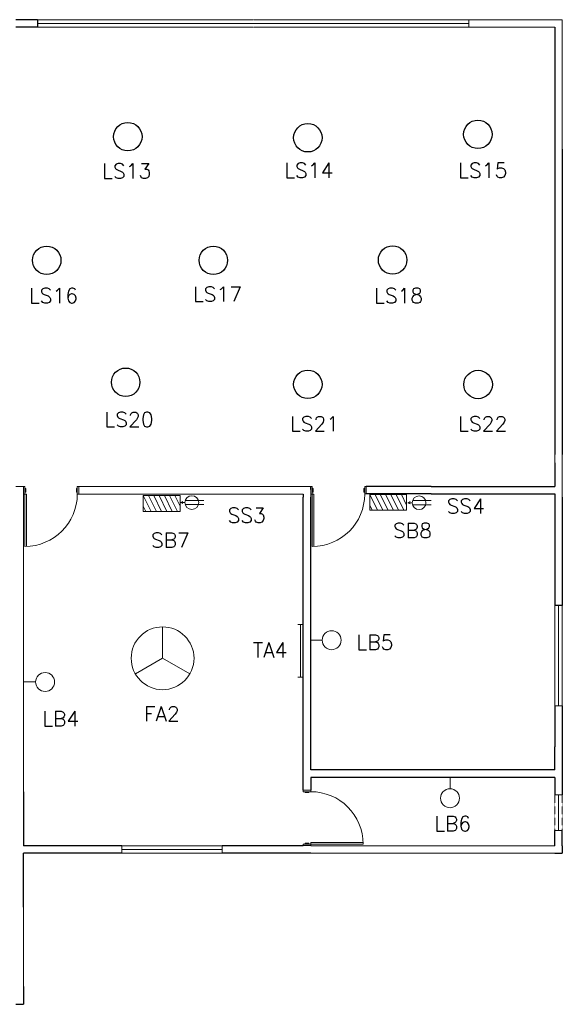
# Model space of a CAD drawing. Header units: millimetres. Extents: x 3577 to 14317, y 1312 to 8167.
# Tile 3 of 3: x 10674 to 14317, y 1313 to 7926. Entities that reach past the tile are written whole.
import ezdxf

# ---------------------------------------------------------------- set-up
doc = ezdxf.new("R2010")
doc.units = ezdxf.units.MM
doc.linetypes.add('DASHED2', pattern=[0.375, 0.25, -0.125])
doc.linetypes.add('DASHEDX2', pattern=[1.5, 1, -0.5])
doc.layers.add('Legend', color=6, linetype='Continuous')
doc.styles.add('style1', font='txt.shx', dxfattribs={"height": 41})

msp = doc.modelspace()

# ---------------------------------------------------------------- linework, layer by layer
for p, q in [((10794, 7925.8), (10648.3, 7925.8)), ((10794, 7875.6), (10648.3, 7875.6)), ((10794, 7925.8), (10794, 7875.6)), ((14266.5, 7875.6), (14266.5, 7155.6)), ((14266.5, 7155.6), (14266.5, 7056.5)), ((14266.5, 7056.5), (14266.5, 6332.8)), ((14316.7, 7056.5), (14316.7, 6332.8)), ((14266.5, 6332.8), (14266.5, 5006.1)), ((14316.7, 6332.8), (14316.7, 5006.1)), ((14266.5, 4950.4), (14266.5, 4790.4)), ((12628.2, 4769.9), (12628.2, 4790)), ((13336.8, 4790.4), (13000, 4790.6)), ((13387.1, 4790.4), (13336.8, 4790.4)), ((13437.3, 4790.4), (13387.1, 4790.4)), ((13437.3, 4790.4), (14266.5, 4790.4)), ((12577.3, 2750.7), (12578, 4719.7)), ((12578, 4739.8), (12578, 4719.7)), ((12627.6, 2887.1), (12628.2, 4719.7)), ((13336.8, 4740.1), (12999.9, 4740.3)), ((13387.1, 4740.1), (13336.8, 4740.1)), ((13437.3, 4740.1), (13387.1, 4740.1)), ((13437.3, 4740.1), (14266.5, 4740.1)), ((14266.5, 4740.1), (14266.5, 3990.1)), ((14316.7, 4719.7), (14316.7, 3990.1)), ((14316.7, 3990.1), (14266.5, 3990.1)), ((14266.5, 3316.7), (14266.5, 3042.6)), ((14316.7, 3316.7), (14316.7, 3042.6)), ((14266.5, 2887.1), (14266.5, 3042.6)), ((14316.7, 3042.6), (14316.7, 2720.5)), ((14266.5, 2887.1), (12627.6, 2887.1)), ((12627.6, 2836.8), (12627.5, 2750.7)), ((14266.5, 2836.8), (12627.6, 2836.8)), ((12627.6, 2836.8), (12627.6, 2836.8)), ((14266.5, 2836.8), (14266.5, 2720.5)), ((10698.5, 2739.7), (10698.5, 2377.9)), ((14266.5, 2377.9), (14266.5, 2479.3)), ((14316.7, 2377.9), (14316.7, 2479.3)), ((11360.2, 2377.9), (10698.5, 2377.9)), ((10698.5, 1965.8), (10698.5, 2327.6)), ((10718.3, 2327.6), (10698.5, 2327.6)), ((11360.2, 2327.6), (10718.3, 2327.6)), ((12039.7, 2377.9), (12033.6, 2377.9)), ((12578, 2327.6), (12033.6, 2327.6)), ((12578, 2377.9), (12039.7, 2377.9)), ((12578, 2377.9), (12577.3, 2378.8)), ((12578, 2377.9), (12578, 2377.9)), ((12628.2, 2327.6), (12578, 2327.6)), ((12628.2, 2377.9), (12627.5, 2378.8)), ((14266.5, 2327.6), (14316.6, 2327.6)), ((14316.7, 2377.9), (14316.6, 2327.6)), ((10698.5, 1433.1), (10698.5, 1362.8)), ((10698.5, 1362.8), (10698.5, 1312.5)), ((10648.3, 1312.5), (10698.5, 1312.5))]:
    msp.add_line(p, q)
at = {"linetype": 'DASHEDX2', "lineweight": 13}
for p, q in [((11276.4, 7925.8), (10794, 7925.8)), ((10794, 7875.6), (11276.4, 7875.6)), ((11758.9, 7925.8), (11276.4, 7925.8)), ((11276.4, 7875.6), (11758.9, 7875.6)), ((12241.3, 7925.8), (11758.9, 7925.8)), ((11758.9, 7875.6), (12241.3, 7875.6)), ((12723.7, 7925.8), (12241.3, 7925.8)), ((12241.3, 7875.6), (12723.7, 7875.6)), ((13206.1, 7925.8), (12723.7, 7925.8)), ((12723.7, 7875.6), (13206.1, 7875.6)), ((13688.6, 7925.8), (13206.1, 7925.8)), ((13206.1, 7875.6), (13688.6, 7875.6)), ((14266.5, 3990.1), (14266.5, 3316.7)), ((14316.7, 3990.1), (14316.7, 3316.7)), ((12033.6, 2377.9), (11360.2, 2377.9)), ((12033.6, 2327.6), (11360.2, 2327.6))]:
    msp.add_line(p, q, dxfattribs=at)
at = {"lineweight": 13}
for p, q in [((10794, 7900.7), (11276.4, 7900.7)), ((11276.4, 7900.7), (11758.9, 7900.7)), ((11758.9, 7900.7), (12241.3, 7900.7)), ((12241.3, 7900.7), (12723.7, 7900.7)), ((12723.7, 7900.7), (13206.1, 7900.7)), ((13206.1, 7900.7), (13688.6, 7900.7)), ((13688.6, 7925.8), (14316.7, 7925.8)), ((13688.6, 7875.6), (13688.6, 7925.8)), ((13688.6, 7875.6), (14266.5, 7875.6)), ((14266.5, 5006.1), (14266.5, 4950.4)), ((10698.5, 4790), (10648.3, 4790)), ((10698.5, 4790), (10698.5, 2739.7)), ((12578, 4790), (11060.3, 4790)), ((12628.2, 4790), (12578, 4790)), ((12628.2, 4719.7), (12628.2, 4769.9)), ((10698.5, 4719.7), (10698.5, 4739.8)), ((12578, 4739.8), (11060.3, 4739.8)), ((11060.3, 4739.8), (11060.3, 4739.8)), ((12989.9, 4740.3), (12989.9, 4740.3)), ((14291.6, 3316.7), (14291.6, 3990.1)), ((14266.5, 3316.7), (14316.7, 3316.7)), ((14266.5, 2720.5), (14316.7, 2720.5)), ((14291.6, 2479.3), (14291.6, 2720.5)), ((14266.5, 2479.3), (14316.7, 2479.3)), ((11360.2, 2377.9), (11360.2, 2327.6)), ((11360.2, 2352.8), (12033.6, 2352.8)), ((12033.6, 2377.9), (12033.6, 2327.6)), ((14266.5, 2377.9), (12628.2, 2377.9)), ((14266.5, 2327.6), (12628.2, 2327.6)), ((10698.5, 1433.1), (10698.5, 1965.8))]:
    msp.add_line(p, q, dxfattribs=at)
at = {"linetype": 'Continuous', "lineweight": 13}
for p, q in [((14266.5, 7875.6), (14266.5, 7056.5)), ((14316.7, 7056.5), (14316.7, 7925.8)), ((14316.7, 7925.8), (14316.7, 7925.8)), ((14316.7, 4719.7), (14316.7, 5006.1)), ((10698.5, 4790), (10708.6, 4790)), ((10698.5, 4790), (10698.5, 4739.8)), ((10708.6, 4790), (10708.6, 4777.5)), ((10708.6, 4777.5), (10708.6, 4764.9)), ((10708.6, 4777.5), (10714.6, 4777.5)), ((10708.6, 4764.9), (10708.6, 4752.3)), ((10714.6, 4777.5), (10714.6, 4752.3)), ((11054.3, 4752.3), (11054.3, 4777.5)), ((11054.3, 4777.5), (11060.3, 4777.5)), ((11060.3, 4790), (11060.3, 4739.8)), ((11070.4, 4790), (11060.3, 4790)), ((11070.4, 4739.8), (11070.4, 4790)), ((12628.2, 4790), (12638.3, 4790)), ((12638.3, 4790), (12638.3, 4777.5)), ((12638.3, 4777.5), (12638.3, 4764.9)), ((12638.3, 4777.5), (12644.3, 4777.5)), ((12638.3, 4764.9), (12638.3, 4752.3)), ((12644.3, 4777.5), (12644.3, 4752.3)), ((12983.9, 4752.9), (12983.9, 4778)), ((12983.9, 4778), (12989.9, 4778)), ((12989.9, 4790.6), (12989.9, 4740.3)), ((12999.9, 4790.6), (12989.9, 4790.6)), ((12999.9, 4740.3), (12999.9, 4790.6)), ((10698.5, 4739.8), (10718.6, 4739.8)), ((10708.6, 4752.3), (10708.6, 4739.8)), ((10714.6, 4752.3), (10708.6, 4752.3)), ((10708.6, 4739.8), (10708.6, 4388)), ((10718.6, 4739.8), (10718.6, 4388.2)), ((11060.3, 4752.3), (11054.3, 4752.3)), ((11060.3, 4739.8), (11070.4, 4739.8)), ((12628.2, 4739.8), (12648.3, 4739.8)), ((12638.3, 4752.3), (12638.3, 4739.8)), ((12644.3, 4752.3), (12638.3, 4752.3)), ((12638.3, 4739.8), (12638.3, 4388)), ((12648.3, 4739.8), (12648.3, 4388.2)), ((12989.9, 4752.9), (12983.9, 4752.9)), ((12989.9, 4740.3), (12999.9, 4740.3)), ((12627.5, 2750.7), (12577.3, 2750.7)), ((12577.3, 2750.7), (12577.3, 2740.6)), ((12577.3, 2740.6), (12627.5, 2740.6)), ((12589.8, 2734.6), (12589.8, 2740.6)), ((12614.9, 2734.6), (12589.8, 2734.6)), ((12614.9, 2740.6), (12614.9, 2734.6)), ((12627.5, 2740.6), (12627.5, 2750.7)), ((12577.3, 2378.8), (12577.3, 2388.9)), ((12577.3, 2388.9), (12589.8, 2388.9)), ((12589.8, 2388.9), (12589.8, 2394.9)), ((12589.8, 2394.9), (12614.9, 2394.9)), ((12589.8, 2388.9), (12602.4, 2388.9)), ((12602.4, 2388.9), (12614.9, 2388.9)), ((12614.9, 2394.9), (12614.9, 2388.9)), ((12614.9, 2388.9), (12627.5, 2388.9)), ((12627.5, 2398.9), (12979.1, 2398.9)), ((12627.5, 2378.8), (12627.5, 2398.9)), ((12627.5, 2388.9), (12979.3, 2388.9)), ((12577.3, 2378.8), (12627.5, 2378.8))]:
    msp.add_line(p, q, dxfattribs=at)
at = {"color": 5, "lineweight": 13}
for p, q in [((11503.7, 4729.7), (11539, 4729.7)), ((11503.7, 4623.5), (11503.7, 4729.7)), ((11503.7, 4729.7), (11556, 4623.5)), ((11539, 4729.7), (11574.4, 4729.7)), ((11539, 4729.7), (11591.4, 4623.5)), ((11574.4, 4729.7), (11609.8, 4729.7)), ((11574.4, 4729.7), (11626.8, 4623.5)), ((11609.8, 4729.7), (11645.2, 4729.7)), ((11609.8, 4729.7), (11662.2, 4623.5)), ((11645.2, 4729.7), (11680.6, 4729.7)), ((11645.2, 4729.7), (11697.6, 4623.5)), ((11680.6, 4729.7), (11716, 4729.7)), ((11680.6, 4729.7), (11732.9, 4623.5)), ((11716, 4729.7), (11751.4, 4729.7)), ((11716, 4729.7), (11751.4, 4657.9)), ((11751.4, 4729.7), (11751.4, 4623.5)), ((11785.5, 4696.5), (11910, 4696.5)), ((13023.9, 4737.6), (13059.3, 4737.6)), ((13023.9, 4631.4), (13023.9, 4737.6)), ((13023.9, 4737.6), (13076.3, 4631.4)), ((13059.3, 4737.6), (13094.7, 4737.6)), ((13059.3, 4737.6), (13111.7, 4631.4)), ((13094.7, 4737.6), (13130.1, 4737.6)), ((13094.7, 4737.6), (13147.1, 4631.4)), ((13130.1, 4737.6), (13165.5, 4737.6)), ((13130.1, 4737.6), (13182.5, 4631.4)), ((13165.5, 4737.6), (13200.9, 4737.6)), ((13165.5, 4737.6), (13217.8, 4631.4)), ((13200.9, 4737.6), (13236.3, 4737.6)), ((13200.9, 4737.6), (13253.2, 4631.4)), ((13236.3, 4737.6), (13271.7, 4737.6)), ((13236.3, 4737.6), (13271.7, 4665.8)), ((13271.7, 4737.6), (13271.7, 4631.4)), ((13310.9, 4695.5), (13435.4, 4695.5)), ((11503.7, 4657.9), (11520.6, 4623.5)), ((11754.6, 4682.7), (11769.6, 4690)), ((11783.4, 4682.7), (11754.6, 4682.7)), ((11754.6, 4682.7), (11769.6, 4675.4)), ((11785.5, 4668.9), (11910, 4668.9)), ((13023.9, 4665.8), (13040.9, 4631.4)), ((13271.7, 4631.4), (13023.9, 4631.4)), ((13280, 4681.6), (13295, 4688.9)), ((13308.8, 4681.6), (13280, 4681.6)), ((13280, 4681.6), (13295, 4674.4)), ((13310.9, 4667.8), (13435.4, 4667.8)), ((11751.4, 4623.5), (11503.7, 4623.5)), ((11633.2, 3636.7), (11633.2, 3847.8)), ((12540.5, 3862.8), (12558.9, 3862.8)), ((12558.9, 3862.8), (12558.9, 3510.4)), ((12558.9, 3862.8), (12577.3, 3862.8)), ((12704.4, 3758.2), (12627.9, 3758.2)), ((11633.2, 3636.7), (11450.4, 3531.2)), ((11633.2, 3636.7), (11815.9, 3531.2)), ((12540.5, 3510.4), (12558.9, 3510.4)), ((12558.9, 3510.4), (12577.3, 3510.4)), ((10780.6, 3477.5), (10704.1, 3477.5)), ((13562.9, 2760.3), (13562.9, 2836.8))]:
    msp.add_line(p, q, dxfattribs=at)
at = {"linetype": 'DASHED2', "lineweight": 13}
for p, q in [((14266.5, 2720.5), (14266.5, 2479.3)), ((14316.7, 2720.5), (14316.7, 2479.3))]:
    msp.add_line(p, q, dxfattribs=at)
at = {"color": 5}
for centre in [(11399.5, 7140), (12608.1, 7132.9), (13749.9, 7155.6), (10855.3, 6309.7), (11974.1, 6309.7), (13177.3, 6311.8), (11385.5, 5490.6), (12608.1, 5476.6), (13751.5, 5475.6)]:
    msp.add_circle(centre, 95.6, dxfattribs=at)
at = {"color": 5, "lineweight": 13}
for centre, radius in [((11829.5, 4682.7), 46.1), ((13354.9, 4681.6), 46.1), ((11633.2, 3636.7), 211), ((12768.1, 3758.2), 63.7), ((10844.3, 3477.5), 63.7), ((13562.9, 2696.6), 63.7)]:
    msp.add_circle(centre, radius, dxfattribs=at)
at = {"linetype": 'Continuous', "lineweight": 13}
for centre, start, end in [((10708.6, 4739.8), 270, 0), ((12638.3, 4739.8), 270, 0), ((12627.5, 2388.9), 0, 90)]:
    msp.add_arc(centre, 351.8, start, end, dxfattribs=at)

# ---------------------------------------------------------------- texts
at = {"layer": 'Legend', "char_height": 100, "width": 307.012, "attachment_point": 1, "style": 'style1'}
for s, insert in [('{\\C7;LS13 }', (11226.8, 6959.3)), ('{\\C7;LS14}', (12449.1, 6964.1)), ('{\\C7;LS15}', (13617.2, 6964.1)), ('{\\C7;LS16}', (10735.3, 6122.4)), ('{\\C7;LS17}', (11836.4, 6132)), ('{\\C7;LS18}', (13052.3, 6122.4)), ('{\\C7;LS20}', (11242.7, 5290.3)), ('{\\C7;LS21}', (12487.4, 5261.6)), ('{\\C7;LS22}', (13617.2, 5261.6)), ('{\\C7;SS4}', (13540.2, 4708.5)), ('{\\C7;SS3}', (12068.8, 4647.2)), ('{\\C7;SB8}', (13179.8, 4545.1)), ('{\\C7;SB7}', (11554.6, 4479.7)), ('{\\C7;LB5}', (12934.6, 3794.2)), ('{\\C7;TA4}', (12239.2, 3742.3)), ('{\\C7;FA2}', (11508, 3313.2)), ('{\\C7;LB4}', (10824.5, 3280.6)), ('{\\C7;LB6}', (13456.4, 2575.4))]:
    msp.add_mtext(s, dxfattribs=dict(at, insert=insert))

doc.saveas('drawing.dxf')
